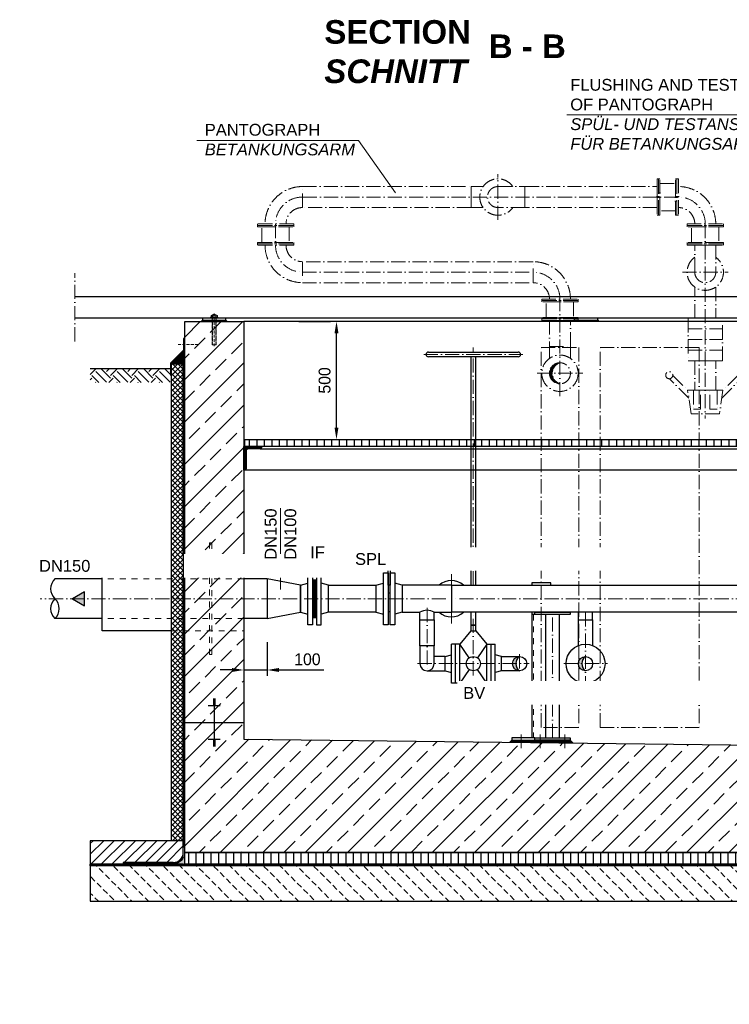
# Model space of a CAD drawing. Header units: millimetres. Extents: x 3814 to 923545, y -36595 to -4911.
# Tile 22 of 54: x 10694 to 13701, y -17491 to -13320. Entities that reach past the tile are written whole.
import ezdxf

# ---------------------------------------------------------------- set-up
doc = ezdxf.new("R2010")
doc.units = ezdxf.units.MM
doc.linetypes.add('ACAD_ISO10W100', pattern=[18, 12, -3, 0, -3])
doc.linetypes.add('JIS_02_1.0', pattern=[2, 1, -1])
for name, color, linetype, lineweight in [('Bemaßung', 7, 'Continuous', 9), ('Beschriftung', 7, 'Continuous', 9), ('P------T2', 7, 'Continuous', 18), ('P-DABDICHTUNG', 7, 'Continuous', 18)]:
    doc.layers.add(name, color=color, linetype=linetype, lineweight=lineweight)
doc.layers.add('P-MU050ENTL', color=7, linetype='Continuous')
doc.layers.add('P-MU150AUSL', color=7, linetype='Continuous')
doc.styles.add('LBB3.5M1000', font='isocp.shx', dxfattribs={"height": 3.5})
doc.dimstyles.new('DIN', dxfattribs={"dimtxt": 2.5, "dimasz": 2.5, "dimexe": 1.25, "dimexo": 0.625, "dimtad": 1, "dimtih": 1, "dimdec": 4, "dimdsep": 46, "dimlunit": 6, "dimtxsty": 'Standard', "dimcen": 2.5, "dimadec": 0, "dimazin": 0, "dimtfac": 1, "dimtdec": 4, "dimtmove": 0, "dimatfit": 3, "dimfxl": 0, "dimtvp": 1, "dimtolj": 1, "dimtzin": 0, "dimarcsym": 0})

# ---------------------------------------------------------------- blocks, each defined once
blk = doc.blocks.new('*D51')
at = {"layer": 'Bemaßung', "color": 0, "lineweight": -2, "transparency": 16777216}
for p, q in [((11643.4, -15957.3), (11643.4, -16099.9)), ((11743.4, -15957.3), (11743.4, -16099.9)), ((11593.4, -16074.9), (11543.4, -16074.9)), ((11643.4, -16074.9), (11743.4, -16074.9)), ((11793.4, -16074.9), (11983.4, -16074.9))]:
    blk.add_line(p, q, dxfattribs=at)
at = {"layer": 'Bemaßung', "color": 0, "transparency": 16777216}
for points in [[(11593.4, -16066.5), (11593.4, -16083.2), (11643.4, -16074.9)], [(11793.4, -16066.5), (11793.4, -16083.2), (11743.4, -16074.9)]]:
    blk.add_solid(points, dxfattribs=at)
at = {"layer": 'DEFPOINTS', "color": 0, "transparency": 16777216}
for p in [(11643.4, -15857.3), (11743.4, -15857.3), (11743.4, -16074.9)]:
    blk.add_point(p, dxfattribs=at)
at = {"layer": 'Bemaßung', "color": 0, "transparency": 16777216, "insert": (11913.4, -16029.9), "char_height": 50, "attachment_point": 5}
blk.add_mtext('\\A1;100', dxfattribs=at)
blk = doc.blocks.new('*D54')
at = {"layer": 'Bemaßung', "color": 0, "lineweight": -2, "transparency": 16777216}
for p, q in [((11876.5, -14598.1), (12011.5, -14598.1)), ((12036.5, -15048.1), (12036.5, -14648.1)), ((11876.5, -15098.1), (12011.5, -15098.1))]:
    blk.add_line(p, q, dxfattribs=at)
at = {"layer": 'Bemaßung', "color": 0, "transparency": 16777216}
for points in [[(12028.2, -14648.1), (12044.9, -14648.1), (12036.5, -14598.1)], [(12028.2, -15048.1), (12044.9, -15048.1), (12036.5, -15098.1)]]:
    blk.add_solid(points, dxfattribs=at)
at = {"layer": 'DEFPOINTS', "color": 0, "transparency": 16777216}
for p in [(12036.5, -14598.1), (12036.5, -14598.1), (12036.5, -15098.1)]:
    blk.add_point(p, dxfattribs=at)
at = {"layer": 'Bemaßung', "color": 0, "transparency": 16777216, "insert": (11986.3, -14848.1), "char_height": 50, "attachment_point": 5, "rotation": 90}
blk.add_mtext('\\A1;500', dxfattribs=at)

msp = doc.modelspace()

# ---------------------------------------------------------------- hatches: boundary and pattern name
at = {"lineweight": 0}
h = msp.add_hatch(dxfattribs=at)
h.set_pattern_fill('ANSI33', color=256, scale=20)
h.set_pattern_definition([(45, (-3674.77, -15723.1), (-89.8026, 89.8026), []), (45, (-3584.97, -15723.1), (-89.8026, 89.8026), [63.5, -31.75])])
h.paths.add_polyline_path([(14793.35512, -15453.105), (14543.35512, -15453.105), (14543.35512, -14598.105), (14793.35512, -14598.105)])
h.paths.add_polyline_path([(11643.35512, -15636.605), (11393.35512, -15636.605), (11393.35512, -14598.105), (11643.35512, -14598.105)])
h.paths.add_polyline_path([(11393.35512, -15636.605), (11643.35512, -15636.605), (11643.35512, -16368.105), (14193.35512, -16398.105), (14193.35512, -16598.105), (14543.35512, -16598.105), (14543.35512, -15453.105), (14793.35512, -15453.105), (14793.35512, -16848.105), (11393.35512, -16848.105)])
at = {"lineweight": 5}
h = msp.add_hatch(dxfattribs=at)
h.set_pattern_fill('ANSI36', color=256, angle=90)
h.set_pattern_definition([(135, (-3609.8405, -14749.605), (-6.1739261, 1.683798), [7.9375, -1.5875, 0, -1.5875])])
h.paths.add_polyline_path([(11393.35512, -14721.605), (11337.35512, -14777.605), (11387.35512, -14777.605), (11393.35512, -14777.605)])
h = msp.add_hatch()
h.set_pattern_fill('EARTH', color=256, scale=10, angle=45)
h.set_pattern_definition([(45, (-10383.92, -14827.24), (7e-15, 89.80256), [63.5, -63.5]), (45, (-10400.755, -14810.405), (7e-15, 89.80256), [63.5, -63.5]), (45, (-10417.59, -14793.57), (7e-15, 89.80256), [63.5, -63.5]), (135, (-10417.59, -14782.34), (-89.80256, 7e-15), [63.5, -63.5]), (135, (-10400.755, -14765.504), (-89.80256, 7e-15), [63.5, -63.5]), (135, (-10383.92, -14748.666), (-89.80256, 7e-15), [63.5, -63.5])])
h.paths.add_polyline_path([(10993.35512, -14856.38065), (10993.35512, -14798.105), (11333.39768, -14798.105), (11333.39768, -14856.38065)])
at = {"linetype": 'ACAD_ISO10W100', "lineweight": 18, "ltscale": 5}
h = msp.add_hatch(dxfattribs=at)
h.set_pattern_fill('ANSI35', color=256)
h.set_pattern_definition([(45, (12961.13, -14817.764), (-4.4901, 4.4901), []), (45, (12965.62, -14817.764), (-4.4901, 4.4901), [7.9375, -1.5875, 0, -1.5875])])
h.paths.add_polyline_path([(12983.35512, -14773.31394, 0.4142135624), (12938.90512, -14817.76394), (12950.80203, -14817.76394, -0.3270173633)])
h.paths.add_polyline_path([(12950.80203, -14817.76394), (12938.90512, -14817.76394, 0.4142135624), (12983.35512, -14862.21394, -0.3270173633)])
h = msp.add_hatch()
h.set_pattern_fill('ANSI31', color=256, scale=10, angle=45)
h.set_pattern_definition([(90, (-89360.28, 23221.673), (-31.75, 5e-15), [])])
h.paths.add_polyline_path([(14367.50512, -15128.105), (14367.50512, -15098.105), (14538.35512, -15098.105), (14538.35512, -15128.105)])
h.paths.add_polyline_path([(14367.50512, -15098.105), (14367.50512, -15128.105), (11648.35512, -15128.105), (11648.35512, -15098.105)])
at = {"lineweight": 9}
h = msp.add_hatch(dxfattribs=at)
h.set_pattern_fill('ANSI31', color=256)
h.set_pattern_definition([(45, (-87760.281, 23221.6727), (-2.24506403, 2.24506403), [])])
edge = h.paths.add_edge_path()
edge.add_line((11643.35512, -15228.105), (11643.35512, -15128.105))
edge.add_line((11643.35512, -15128.105), (11718.35512, -15128.105))
edge.add_line((11718.35512, -15128.105), (11718.35512, -15133.105))
edge.add_arc((11713.35512, -15133.105), 5, 270, 360, ccw=False)
edge.add_line((11713.35512, -15138.105), (11663.35512, -15138.105))
edge.add_arc((11663.35512, -15148.105), 10, 450, 540)
edge.add_line((11653.35512, -15148.105), (11653.35512, -15223.105))
edge.add_arc((11648.35512, -15223.105), 5, 270, 360, ccw=False)
edge.add_line((11648.35512, -15228.105), (11643.35512, -15228.105))
h = msp.add_hatch(color=256)
h.dxf.hatch_style = 1
h.paths.add_polyline_path([(11931.6077, -15636.27103), (11940.97882, -15641.68145), (11940.97882, -15630.86061)])
at = {"lineweight": 5}
h = msp.add_hatch(dxfattribs=at)
h.set_pattern_fill('NET3', color=256, angle=180)
h.set_pattern_definition([(180, (-2524.7686, -15773.105), (-4e-16, -3.175), []), (240, (-2524.7686, -15773.105), (2.74963066, -1.5875), []), (300, (-2524.7686, -15773.105), (2.74963066, 1.5875), [])])
h.paths.add_polyline_path([(11951.35512, -15852.105), (11951.35512, -15694.105), (11935.35512, -15694.105), (11935.35512, -15852.105)])
h = msp.add_hatch(color=256)
h.dxf.hatch_style = 1
h.paths.add_polyline_path([(10917.90672, -15773.105), (10968.94469, -15802.57178), (10968.94469, -15743.63822)])
h = msp.add_hatch(color=256)
h.dxf.hatch_style = 1
h.paths.add_polyline_path([(12812.35512, -16017.955, 0.4142135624), (12782.20512, -16048.105), (12796.32817, -16048.105, -0.2492718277)])
h.paths.add_polyline_path([(12796.32817, -16048.105), (12782.20512, -16048.105, 0.4142135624), (12812.35512, -16078.255, -0.2492718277)])
h = msp.add_hatch(color=256)
h.dxf.hatch_style = 1
h.paths.add_polyline_path([(13091.85512, -16017.955, 0.4142135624), (13061.70512, -16048.105), (13075.82817, -16048.105, -0.2492718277)])
h.paths.add_polyline_path([(13075.82817, -16048.105), (13061.70512, -16048.105, 0.4142135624), (13091.85512, -16078.255, -0.2492718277)])
h = msp.add_hatch(dxfattribs=at)
h.set_pattern_fill('NET3', color=256)
h.set_pattern_definition([(0, (12953.1156, -16378.572), (0, 3.175), []), (60, (12953.1156, -16378.572), (-2.74963, 1.5875), []), (120, (12953.1156, -16378.572), (-2.74963, -1.5875), [])])
h.paths.add_polyline_path([(12899.60512, -16372.6197), (12779.65512, -16372.6197), (12770.90453, -16381.37028), (12899.60512, -16382.88441)])
h.paths.add_polyline_path([(13004.60512, -16372.6197), (12899.60512, -16372.6197), (12899.60512, -16382.88441), (13004.60512, -16384.1197)])
h.paths.add_polyline_path([(13027.10512, -16372.6197), (13004.60512, -16372.6197), (13004.60512, -16384.1197), (13039.00988, -16384.52446)])
h = msp.add_hatch()
h.set_pattern_fill('ANSI31', color=256, scale=10)
h.set_pattern_definition([(45, (14996.355, -16848.105), (-22.45064, 22.45064), [])])
edge = h.paths.add_edge_path()
edge.add_line((11132.97999, -16890.46097), (11132.97999, -16898.105))
edge.add_line((11132.97999, -16898.105), (10993.35512, -16898.105))
edge.add_line((10993.35512, -16898.105), (10993.35512, -16798.105))
edge.add_line((10993.35512, -16798.105), (11387.35512, -16798.105))
edge.add_line((11387.35512, -16798.105), (11387.35512, -16848.105))
edge.add_arc((11344.99914, -16848.105), 42.35598, 270, 360, ccw=False)
edge.add_line((11344.99914, -16890.46097), (11132.97999, -16890.46097))
at = {"lineweight": 0}
h = msp.add_hatch(dxfattribs=at)
h.set_pattern_fill('AR-CONC', color=256, scale=0.48356)
h.set_pattern_definition([(50, (14875.5273, -16873.105), (3.4683817, -0.303444), [0.36267, -3.989368]), (355, (14875.5273, -16873.105), (-0.6709456, 3.6372986), [0.290136, -3.1914945]), (100.45144, (14875.8163, -16873.1303), (2.797436, 3.3338545), [0.308222, -3.3904412]), (46.1842, (14875.5273, -16872.138), (5.16075, -0.8003847), [0.544005, -5.984052]), (96.63564, (14875.9574, -16872.2046), (4.519649, 4.710446), [0.462333, -5.085665]), (351.18416, (14875.5273, -16872.138), (4.519649, 4.710446), [0.435204, -4.787242]), (21, (14876.0109, -16872.3797), (2.8864024, -1.946903), [0.36267, -3.989368]), (326, (14876.011, -16872.3797), (1.176575, 3.506534), [0.290136, -3.1914945]), (71.45144, (14876.2514, -16872.542), (4.0629775, 1.559631), [0.308222, -3.3904412]), (37.5, (14875.5273, -16873.105), (0.05880017, 1.6097408), [0, -3.1528098, 0, -3.2398505, 0, -3.2035835]), (7.5, (14875.5273, -16873.105), (1.2720985, 1.9072164), [0, -1.8471984, 0, -3.0802758, 0, -1.2209884]), (327.5, (14874.449, -16873.105), (2.5813506, -0.1090663), [0, -1.2088994, 0, -3.7717663, 0, -5.0048437]), (317.5, (14873.9654, -16873.105), (2.8200537, 0.4840674), [0, -1.5715693, 0, -2.5048397, 0, -3.5541644])])
edge = h.paths.add_edge_path()
edge.add_line((11319.05605, -16898.105), (11344.99914, -16896.46097))
edge.add_arc((11344.99914, -16848.105), 48.35598, 270, 360)
edge.add_line((11393.35512, -16848.105), (11393.35512, -16898.105))
edge.add_line((11393.35512, -16898.105), (11319.05605, -16898.105))
h = msp.add_hatch()
h.set_pattern_fill('ANSI31', color=256, scale=10, angle=45)
h.set_pattern_definition([(90, (13093.355, -16873.105), (-31.75, 5e-15), [])])
h.paths.add_polyline_path([(11393.35512, -16848.105), (14793.35512, -16848.105), (14793.35512, -16898.105), (11393.35512, -16898.105)])
h = msp.add_hatch(dxfattribs=at)
h.set_pattern_fill('BETON_UNBEWEHRT', color=256, scale=200, angle=90, pattern_type=2)
h.set_pattern_definition([(135, (-19542.79, -16818.75), (-35.35534, -35.35534), [25, -12.5])])
h.paths.add_polyline_path([(15193.35512, -16904.105), (10993.35512, -16904.105), (10993.35512, -17054.105), (15193.35512, -17054.105)])
at = {"layer": 'P-DABDICHTUNG'}
h = msp.add_hatch(dxfattribs=at)
h.set_pattern_fill('PLAST', scale=6, angle=90, style=0)
h.set_pattern_definition([(90, (167.2697, -18197.6725), (-1.5, 9e-17), []), (90, (167.0822, -18197.6725), (-1.5, 9e-17), []), (90, (166.8947, -18197.6725), (-1.5, 9e-17), [])])
h.paths.add_polyline_path([(11132.97999, -16898.105), (11132.97999, -16896.46097), (11192.4871, -16896.46097), (11192.4871, -16898.105)])

# ---------------------------------------------------------------- linework, layer by layer
at = {"linetype": 'ACAD_ISO10W100', "lineweight": 18, "ltscale": 5}
for p, q in [((12720.80512, -14168.19114), (12720.80512, -13974.10631)), ((12720.80512, -14026.69872), (12834.80512, -14026.69872)), ((12834.80512, -14026.69872), (12834.80512, -14115.59872)), ((13485.11272, -14071.14872), (11892.35512, -14071.14872)), ((12834.80512, -14115.59872), (12720.80512, -14115.59872)), ((11778.35512, -14185.14872), (11778.35512, -14275.45633)), ((13599.11272, -14185.14872), (13599.11272, -15009.45633)), ((13554.66272, -14389.45633), (13554.66272, -14275.45633)), ((13554.66272, -14275.45633), (13643.56272, -14275.45633)), ((13643.56272, -14275.45633), (13643.56272, -14389.45633)), ((11892.35512, -14389.45633), (12869.35512, -14389.45633)), ((13502.07031, -14389.45633), (13696.15514, -14389.45633)), ((10927.82128, -14683.105), (10927.82128, -14393.105)), ((12983.35512, -14914.80635), (12983.35512, -14503.45633)), ((13526.61272, -14629.45633), (13671.61272, -14629.45633)), ((13526.61272, -14674.45633), (13671.61272, -14674.45633)), ((12616.35512, -14728.105), (12616.35512, -14708.105)), ((13526.61272, -14719.45633), (13671.61272, -14719.45633)), ((12406.35512, -14738.105), (12826.35512, -14738.105)), ((12616.35512, -15715.955), (12616.35512, -14748.105)), ((12886.3127, -14817.76394), (13080.39753, -14817.76394)), ((12523.35512, -15668.42739), (12523.35512, -15715.955)), ((12500.00512, -15773.105), (10780.79906, -15773.105)), ((14149.35512, -15773.105), (12533.70512, -15773.105)), ((12420.35512, -15811.65497), (12420.35512, -16078.255)), ((12523.35512, -15830.255), (12523.35512, -15877.7826)), ((12616.35512, -16098.255), (12616.35512, -15830.255)), ((12952.10512, -16362.6197), (12952.10512, -15840.255)), ((13091.85512, -15830.255), (13091.85512, -16140.605)), ((12812.35512, -16007.955), (12812.35512, -16088.255)), ((12380.20512, -16048.105), (12852.50512, -16048.105)), ((12999.35512, -16048.105), (13184.35512, -16048.105)), ((12819.65512, -16405.79208), (12819.65512, -16347.6197)), ((12899.60512, -16405.79208), (12899.60512, -16347.6197)), ((13004.60512, -16405.79208), (13004.60512, -16347.6197))]:
    msp.add_line(p, q, dxfattribs=at)
for p, q in [((10927.82128, -14493.105), (14853.35512, -14493.105)), ((10927.82128, -14583.105), (14853.35512, -14583.105)), ((11468.35512, -14593.105), (11463.35512, -14598.105)), ((11468.35512, -14583.105), (11468.35512, -14593.105)), ((11468.35512, -14593.105), (11568.35512, -14593.105)), ((11568.35512, -14593.105), (11568.35512, -14583.105)), ((11568.35512, -14593.105), (11573.35512, -14598.105)), ((14543.35512, -14598.105), (11643.35512, -14598.105)), ((13043.35512, -14593.105), (13038.35512, -14598.105)), ((13043.35512, -14583.105), (13043.35512, -14593.105)), ((13043.35512, -14593.105), (13143.35512, -14593.105)), ((13143.35512, -14593.105), (13143.35512, -14583.105)), ((13143.35512, -14593.105), (13148.35512, -14598.105)), ((11337.35512, -14777.605), (11393.35512, -14721.605)), ((10993.35512, -14798.105), (11333.39768, -14798.105)), ((11393.35512, -14777.605), (11347.35512, -14777.605)), ((11387.35512, -16848.105), (11387.35512, -14777.605)), ((11387.35512, -14777.605), (11393.35512, -14777.605)), ((11387.35512, -14777.605), (11393.35512, -14777.605)), ((11713.35512, -15138.105), (14473.35512, -15138.105)), ((14470.15371, -15228.105), (11648.35512, -15228.105)), ((11043.35512, -15688.955), (10843.35512, -15688.955)), ((11743.35512, -15688.955), (11643.35512, -15688.955)), ((12390.20512, -15862.105), (12390.20512, -15830.255)), ((12450.50512, -15862.105), (12450.50512, -15830.255)), ((12864.65512, -15830.255), (12864.65512, -16362.6197)), ((12877.10512, -15840.255), (12864.65512, -15840.255)), ((12922.10512, -15840.255), (12922.10512, -16362.6197)), ((12982.10512, -16362.6197), (12982.10512, -15840.255)), ((13061.70512, -15862.105), (13061.70512, -15830.255)), ((13122.00512, -15862.105), (13122.00512, -15830.255)), ((11043.35512, -15857.255), (10843.35512, -15857.255)), ((11743.35512, -15857.255), (11643.35512, -15857.255)), ((12390.20512, -15972.105), (12390.20512, -16048.105)), ((12450.50512, -16048.105), (12450.50512, -15972.105)), ((12599.21689, -16023.29968), (12559.35512, -15965.605)), ((12673.35512, -15965.605), (12633.49334, -16023.29968)), ((12496.35512, -16017.955), (12450.50512, -16017.955)), ((12420.35512, -16078.255), (12496.35512, -16078.255)), ((12599.21689, -16072.91032), (12559.35512, -16130.605)), ((12673.35512, -16130.605), (12633.49334, -16072.91032)), ((11543.35512, -16226.61096), (11493.35512, -16226.61096)), ((11523.35512, -16198.45172), (11513.35512, -16198.45172)), ((11523.35512, -16201.97162), (11513.35512, -16201.97162)), ((11523.35512, -16205.49153), (11513.35512, -16205.49153)), ((11523.35512, -16209.01143), (11513.35512, -16209.01143)), ((11523.35512, -16212.53134), (11513.35512, -16212.53134)), ((11523.35512, -16216.05124), (11513.35512, -16216.05124)), ((11523.35512, -16219.57115), (11513.35512, -16219.57115)), ((11523.35512, -16223.09105), (11513.35512, -16223.09105)), ((11518.35512, -16198.105), (11518.35512, -16298.105)), ((11393.35512, -16298.105), (11643.35512, -16298.105)), ((11518.35512, -16298.105), (11518.35512, -16398.105)), ((11543.35512, -16369.59904), (11493.35512, -16369.59904)), ((11523.35512, -16373.11894), (11513.35512, -16373.11894)), ((11523.35512, -16376.63885), (11513.35512, -16376.63885)), ((11523.35512, -16380.15875), (11513.35512, -16380.15875)), ((11523.35512, -16383.67866), (11513.35512, -16383.67866)), ((11523.35512, -16387.19856), (11513.35512, -16387.19856)), ((11523.35512, -16390.71847), (11513.35512, -16390.71847)), ((11523.35512, -16394.23837), (11513.35512, -16394.23837)), ((12779.65512, -16372.6197), (12770.90453, -16381.37028)), ((12877.10512, -16362.6197), (12779.65512, -16362.6197)), ((12779.65512, -16362.6197), (12779.65512, -16372.6197)), ((12779.65512, -16372.6197), (12877.10512, -16372.6197)), ((13027.10512, -16372.6197), (13039.00988, -16384.52446)), ((11523.35512, -16397.75828), (11513.35512, -16397.75828)), ((11387.35512, -16798.105), (10993.35512, -16798.105)), ((10993.35512, -16798.105), (10993.35512, -16898.105)), ((11387.35512, -16848.105), (11387.35512, -16798.105)), ((11132.97999, -16890.46097), (11132.97999, -16898.105)), ((11344.99914, -16890.46097), (11132.97999, -16890.46097)), ((11387.35512, -16898.105), (10993.35512, -16898.105)), ((11387.35512, -16898.105), (10993.35512, -16898.105)), ((10993.35512, -16904.105), (10993.35512, -16898.105)), ((11387.35512, -16898.105), (10993.35512, -16898.105)), ((10993.35512, -16898.105), (11393.35512, -16898.105)), ((11344.99914, -16896.46097), (11132.97999, -16896.46097))]:
    msp.add_line(p, q)
at = {"linetype": 'Continuous', "lineweight": 9}
for p, q in [((11533.35512, -14580.105), (11503.35512, -14580.105)), ((11503.35512, -14583.105), (11503.35512, -14580.105)), ((11504.95512, -14579.105), (11504.95512, -14573.105)), ((11528.29092, -14572.105), (11508.41932, -14572.105)), ((11526.35512, -14569.605), (11510.35512, -14569.605)), ((11510.35512, -14569.605), (11510.35512, -14572.105)), ((11511.58012, -14569.1699), (11511.58012, -14572.105)), ((11511.88332, -14579.105), (11511.88332, -14573.105)), ((11524.82692, -14579.105), (11524.82692, -14573.105)), ((11525.13012, -14569.1699), (11525.13012, -14572.105)), ((11526.35512, -14569.605), (11526.35512, -14572.105)), ((11531.75512, -14579.105), (11531.75512, -14573.105)), ((11533.35512, -14583.105), (11533.35512, -14580.105))]:
    msp.add_line(p, q, dxfattribs=at)
at = {"linetype": 'JIS_02_1.0', "lineweight": 5, "ltscale": 2}
for p, q in [((11509.85512, -14598.105), (11509.85512, -14580.105)), ((11510.35512, -14696.605), (11510.35512, -14569.605)), ((11511.58012, -14697.04006), (11511.58012, -14572.105)), ((11525.13012, -14697.04006), (11525.13012, -14572.105)), ((11526.35512, -14696.605), (11526.35512, -14569.605)), ((11526.85512, -14598.105), (11526.85512, -14580.105)), ((11526.35512, -14696.605), (11510.35512, -14696.605))]:
    msp.add_line(p, q, dxfattribs=at)
at = {"linetype": 'ACAD_ISO10W100', "lineweight": 5}
for p, q in [((11518.35512, -14703.105), (11518.35512, -14565.044)), ((11365.26707, -14695.37576), (11452.77814, -14695.37576))]:
    msp.add_line(p, q, dxfattribs=at)
at = {"linetype": 'JIS_02_1.0', "lineweight": 25, "ltscale": 50}
for p, q in [((11390.35512, -14777.605), (11390.35512, -16851.105)), ((11344.99914, -16893.46097), (11132.97999, -16893.46097)), ((15193.35512, -16901.105), (10993.35512, -16901.105)), ((10993.35512, -16901.105), (15193.35512, -16901.105))]:
    msp.add_line(p, q, dxfattribs=at)
at = {"linetype": 'JIS_02_1.0', "lineweight": 18, "ltscale": 25}
for p, q in [((11337.35512, -15636.605), (11643.35512, -15636.605)), ((11643.35512, -15688.955), (11043.35512, -15688.955)), ((12870.65512, -15840.255), (12870.65512, -16362.6197)), ((11643.35512, -15857.255), (11043.35512, -15857.255)), ((11337.35512, -15909.605), (11643.35512, -15909.605))]:
    msp.add_line(p, q, dxfattribs=at)
at = {"linetype": 'ACAD_ISO10W100', "lineweight": 18, "ltscale": 5}
for points in [[(13394.80512, -13994.10631), (13394.80512, -14148.19114), (13400.80512, -14148.19114), (13400.80512, -13994.10631)], [(13400.80512, -13994.10631), (13400.80512, -14148.19114), (13406.80512, -14148.19114), (13406.80512, -13994.10631)], [(13473.11272, -14013.36691), (13473.11272, -14128.93053), (13406.80512, -14128.93053), (13406.80512, -14013.36691)], [(13479.11272, -13994.10631), (13479.11272, -14148.19114), (13473.11272, -14148.19114), (13473.11272, -13994.10631)], [(13485.11272, -13994.10631), (13485.11272, -14148.19114), (13479.11272, -14148.19114), (13479.11272, -13994.10631)], [(11892.35512, -14026.69872), (12606.80512, -14026.69872), (12606.80512, -14115.59872), (11892.35512, -14115.59872)], [(13394.80512, -14115.59872), (12834.80512, -14115.59872), (12834.80512, -14026.69872), (13394.80512, -14026.69872)], [(11855.39753, -14185.14872), (11701.3127, -14185.14872), (11701.3127, -14191.14872), (11855.39753, -14191.14872)], [(11855.39753, -14191.14872), (11701.3127, -14191.14872), (11701.3127, -14197.14872), (11855.39753, -14197.14872)], [(11836.13693, -14263.45633), (11720.5733, -14263.45633), (11720.5733, -14197.14872), (11836.13693, -14197.14872)], [(13522.07031, -14185.14872), (13676.15514, -14185.14872), (13676.15514, -14191.14872), (13522.07031, -14191.14872)], [(13522.07031, -14191.14872), (13676.15514, -14191.14872), (13676.15514, -14197.14872), (13522.07031, -14197.14872)], [(13541.33091, -14197.14872), (13656.89454, -14197.14872), (13656.89454, -14263.45633), (13541.33091, -14263.45633)], [(11855.39753, -14269.45633), (11701.3127, -14269.45633), (11701.3127, -14263.45633), (11855.39753, -14263.45633)], [(13522.07031, -14269.45633), (13676.15514, -14269.45633), (13676.15514, -14263.45633), (13522.07031, -14263.45633)], [(11855.39753, -14275.45633), (11701.3127, -14275.45633), (11701.3127, -14269.45633), (11855.39753, -14269.45633)], [(13522.07031, -14275.45633), (13676.15514, -14275.45633), (13676.15514, -14269.45633), (13522.07031, -14269.45633)], [(11892.35512, -14433.90633), (12869.35512, -14433.90633), (12869.35512, -14345.00633), (11892.35512, -14345.00633)], [(12906.3127, -14503.45633), (13060.39753, -14503.45633), (13060.39753, -14509.45633), (12906.3127, -14509.45633)], [(12906.3127, -14509.45633), (13060.39753, -14509.45633), (13060.39753, -14515.45633), (12906.3127, -14515.45633)], [(12925.5733, -14515.45633), (13041.13693, -14515.45633), (13041.13693, -14581.76394), (12925.5733, -14581.76394)], [(12906.3127, -14587.76394), (13060.39753, -14587.76394), (13060.39753, -14581.76394), (12906.3127, -14581.76394)], [(12906.3127, -14593.76394), (13060.39753, -14593.76394), (13060.39753, -14587.76394), (12906.3127, -14587.76394)], [(12938.90512, -14703.76394), (13027.80512, -14703.76394), (13027.80512, -14593.76394), (12938.90512, -14593.76394)], [(13671.61272, -14764.45633), (13671.61272, -14584.45633), (13526.61272, -14584.45633), (13526.61272, -14764.45633)], [(12903.35512, -14708.105), (13063.35512, -14708.105), (13063.35512, -16318.105), (12903.35512, -16318.105)], [(13153.35512, -14708.105), (13573.35512, -14708.105), (13573.35512, -16318.105), (13153.35512, -16318.105)], [(13643.56272, -14889.45633), (13643.56272, -14764.45633), (13554.66272, -14764.45633), (13554.66272, -14889.45633)], [(13659.11272, -14989.45633), (13539.11272, -14989.45633), (13524.11272, -14889.45633), (13674.11272, -14889.45633)], [(13579.11272, -14969.45633), (13579.11272, -14889.45633), (13549.11272, -14889.45633), (13549.11272, -14969.45633)], [(13619.11272, -14969.45633), (13619.11272, -14889.45633), (13649.11272, -14889.45633), (13649.11272, -14969.45633)]]:
    msp.add_lwpolyline(points, close=True, dxfattribs=at)
for points in [[(12657.87872, -14115.59872), (12606.80512, -14115.59872), (12606.80512, -14026.69872), (12657.87872, -14026.69872)], [(13643.56272, -14452.38273), (13643.56272, -14584.45633), (13554.66272, -14584.45633), (13554.66272, -14452.38273)], [(12938.90512, -14754.83754), (12938.90512, -14703.76394), (13027.80512, -14703.76394), (13027.80512, -14754.83754)], [(13529.10407, -14922.73194), (13447.1656, -14840.79348)], [(13461.30774, -14826.65135), (13524.11272, -14889.45633)], [(13669.12138, -14922.73194), (13751.05984, -14840.79348)], [(13736.91771, -14826.65135), (13674.11272, -14889.45633)]]:
    msp.add_lwpolyline(points, dxfattribs=at)
for points in [[(11393.35512, -15909.605), (11393.35512, -14598.105), (11643.35512, -14598.105), (11643.35512, -16368.105), (14193.35512, -16398.105), (14193.35512, -16598.105), (14543.35512, -16598.105), (14543.35512, -16398.105), (14543.35512, -14598.105), (14793.35512, -14598.105), (14793.35512, -15603.105)], [(14367.50512, -15128.105), (11648.35512, -15128.105), (11648.35512, -15098.105), (14367.50512, -15098.105)], [(14793.35512, -15603.105), (14793.35512, -16848.105), (13943.35512, -16848.105), (13943.35512, -16848.105), (11393.35512, -16848.105), (11393.35512, -15909.605)], [(11917.60736, -15636.27103), (11903.94458, -15636.27103), (11903.94458, -15680.81752), (11915.35512, -15680.81752)], [(11937.85512, -15636.27103), (11984.60527, -15636.27103), (11984.60527, -15680.81752), (11971.35512, -15680.81752)], [(12944.65512, -15715.955), (12944.65512, -15705.955), (12864.65512, -15705.955), (12864.65512, -15715.955)], [(13061.70512, -15971.31159), (13061.70512, -15862.105), (13122.00512, -15862.105), (13122.00512, -15971.31159)]]:
    msp.add_lwpolyline(points)
for points in [[(11335.39768, -14825.48824), (11335.39768, -14775.48824), (11390.51016, -14720.37576), (11390.51016, -14670.37576), (11388.51016, -14670.37576), (11388.51016, -14719.54733), (11333.39768, -14774.65981), (11333.39768, -14825.48824)], [(11958.10288, -15645.26203), (11958.10288, -15627.28003), (11917.60736, -15627.28003), (11917.60736, -15645.26203)], [(11931.6077, -15636.27103), (11940.97882, -15641.68145), (11940.97882, -15630.86061)], [(11883.35512, -15715.955), (11743.35512, -15688.955), (11743.35512, -15857.255), (11883.35512, -15830.255)], [(10917.90672, -15773.105), (10968.94469, -15802.57178), (10968.94469, -15743.63822)], [(12877.10512, -15830.255), (13027.10512, -15830.255), (13027.10512, -15840.255), (12877.10512, -15840.255)], [(12390.20512, -15862.105), (12450.50512, -15862.105), (12450.50512, -15972.105), (12390.20512, -15972.105)], [(12877.10512, -16362.6197), (13027.10512, -16362.6197), (13027.10512, -16372.6197), (12877.10512, -16372.6197)], [(11393.35512, -16848.105), (14793.35512, -16848.105), (14793.35512, -16898.105), (11393.35512, -16898.105)], [(15193.35512, -16904.105), (10993.35512, -16904.105), (10993.35512, -17054.105), (15193.35512, -17054.105)]]:
    msp.add_lwpolyline(points, close=True)
msp.add_lwpolyline([(11643.35512, -15228.105), (11643.35512, -15128.105), (11718.35512, -15128.105), (11718.35512, -15133.105, -0.4142135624), (11713.35512, -15138.105), (11663.35512, -15138.105, 0.4142135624), (11653.35512, -15148.105), (11653.35512, -15223.105, -0.4142135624), (11648.35512, -15228.105)], format="xyb", close=True)
at = {"linetype": 'JIS_02_1.0', "lineweight": 18, "ltscale": 25}
msp.add_lwpolyline([(11508.35512, -16009.605), (11498.35512, -16009.605), (11498.35512, -15536.605), (11508.35512, -15536.605)], close=True, dxfattribs=at)
at = {"linetype": 'ACAD_ISO10W100', "lineweight": 18, "ltscale": 5}
for centre, radius in [((12983.35512, -14817.76394), 77.04242), ((12983.35512, -14817.76394), 44.45), ((13446.33098, -14825.81672), 15)]:
    msp.add_circle(centre, radius, dxfattribs=at)
for centre, radius in [((13091.85512, -16048.105), 82.5), ((12616.35512, -16048.105), 30.15)]:
    msp.add_circle(centre, radius)
for centre, radius, start, end in [((12720.80512, -14071.14872), 77.04242, 35.23665105, 324.76334895), ((11892.35512, -14185.14872), 158.45, 90, 180), ((12720.80512, -14071.14872), 44.45, 90, 270), ((13485.11272, -14185.14872), 158.45, 0, 90), ((11892.35512, -14185.14872), 114, 90, 180), ((13485.11272, -14185.14872), 114, 0, 90), ((11892.35512, -14185.14872), 69.55, 90, 180), ((13485.11272, -14185.14872), 69.55, 0, 90), ((11892.35512, -14275.45633), 158.45, 180, 270), ((11892.35512, -14275.45633), 114, 180, 270), ((11892.35512, -14275.45633), 69.55, 180, 270), ((12869.35512, -14503.45633), 158.45, 0, 90), ((13599.11272, -14389.45633), 77.04242, 125.23665105, 54.76334895), ((12869.35512, -14503.45633), 114, 0, 90), ((13599.11272, -14389.45633), 44.45, 180, 0), ((12869.35512, -14503.45633), 69.55, 0, 90), ((12997.42597, -14817.76394), 46.62394, 107.56542608, 252.43457392)]:
    msp.add_arc(centre, radius, start, end, dxfattribs=at)
at = {"linetype": 'Continuous', "lineweight": 9}
for centre, radius, start, end in [((11508.41922, -14578.60499), 6.49999, 57.79575833, 122.20424167), ((11508.41922, -14573.605), 6.49999, 237.79575833, 302.20424167), ((11518.35512, -14590.18833), 22.08333, 68.76068889, 111.23931111), ((11518.35512, -14593.54709), 21.4421, 72.43264167, 107.56735833), ((11518.35512, -14558.6629), 21.4421, 252.43264167, 287.56735833), ((11528.29102, -14578.60499), 6.49999, 57.79575833, 122.20424167), ((11528.29102, -14573.605), 6.49999, 237.79575833, 302.20424167)]:
    msp.add_arc(centre, radius, start, end, dxfattribs=at)
at = {"linetype": 'JIS_02_1.0', "lineweight": 5, "ltscale": 2}
msp.add_arc((11518.35512, -14676.02166), 22.08333, 248.76068889, 291.23931111, dxfattribs=at)
for centre, radius, start, end in [((10882.05179, -15731.03), 57.16414, 132.6049657, 227.3950343), ((10882.05179, -15815.18), 57.16414, 132.6049657, 227.3950343), ((10804.65844, -15815.18), 57.16414, 312.6049657, 47.3950343), ((12420.35512, -16048.105), 30.15, 180, 0), ((11344.99914, -16848.105), 42.35598, 270, 0)]:
    msp.add_arc(centre, radius, start, end)
at = {"linetype": 'JIS_02_1.0', "lineweight": 25, "ltscale": 50}
msp.add_arc((11344.99914, -16848.105), 45.35598, 270, 0, dxfattribs=at)
at = {"layer": 'P------T2', "color": 7}
for p, q in [((13013.1637, -13722.75068), (14044.60712, -13722.75068)), ((11444.5629, -13831.42671), (12129.22279, -13831.42671)), ((12129.22279, -13831.42671), (12286.04316, -14052.92534))]:
    msp.add_line(p, q, dxfattribs=at)
at = {"layer": 'P-DABDICHTUNG', "color": 7}
for p, q in [((11192.4871, -16896.46097), (11192.4871, -16898.105)), ((11344.99914, -16896.46097), (11319.05605, -16898.105))]:
    msp.add_line(p, q, dxfattribs=at)
msp.add_lwpolyline([(11393.35512, -16823.92701), (11393.35512, -16848.105, -0.4142135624), (11344.99914, -16896.46097)], format="xyb", dxfattribs=at)
at = {"layer": 'P-MU050ENTL', "linetype": 'Continuous', "ltscale": 10}
for p, q in [((12426.35512, -14728.105), (12806.35512, -14728.105)), ((12806.35512, -14748.105), (12426.35512, -14748.105)), ((11883.35512, -15715.955), (11915.35512, -15707.605)), ((11883.35512, -15715.955), (11883.35512, -15830.255)), ((12003.35512, -15715.955), (11971.35512, -15707.605)), ((12203.35512, -15715.955), (12235.35512, -15707.605)), ((12315.35512, -15715.955), (12283.35512, -15707.605)), ((11883.35512, -15830.255), (11915.35512, -15838.605)), ((12003.35512, -15830.255), (11971.35512, -15838.605)), ((12203.35512, -15830.255), (12235.35512, -15838.605)), ((12315.35512, -15830.255), (12283.35512, -15838.605)), ((12605.35512, -15909.605), (12559.35512, -15965.605)), ((12627.35512, -15909.605), (12673.35512, -15965.605)), ((12523.35512, -16130.605), (12523.35512, -15965.605)), ((12559.35512, -15965.605), (12523.35512, -15965.605)), ((12541.35512, -16130.605), (12541.35512, -15965.605)), ((12559.35512, -16130.605), (12559.35512, -15965.605)), ((12673.35512, -16130.605), (12673.35512, -15965.605)), ((12673.35512, -15965.605), (12709.35512, -15965.605)), ((12691.35512, -16130.605), (12691.35512, -15965.605)), ((12709.35512, -16130.605), (12709.35512, -15965.605)), ((12496.35512, -16017.955), (12523.35512, -16010.7203)), ((12496.35512, -16078.255), (12496.35512, -16017.955)), ((12736.35512, -16017.955), (12709.35512, -16010.7203)), ((12736.35512, -16078.255), (12736.35512, -16017.955)), ((12736.35512, -16017.955), (12812.35512, -16017.955)), ((12496.35512, -16078.255), (12523.35512, -16085.4897)), ((12736.35512, -16078.255), (12709.35512, -16085.4897)), ((12812.35512, -16078.255), (12736.35512, -16078.255)), ((12559.35512, -16130.605), (12523.35512, -16130.605)), ((12673.35512, -16130.605), (12709.35512, -16130.605))]:
    msp.add_line(p, q, dxfattribs=at)
for points in [[(12626.35512, -15715.955), (12626.35512, -14748.105), (12606.35512, -14748.105), (12606.35512, -15715.955)], [(12256.85512, -15719.605), (12255.35512, -15719.605), (12255.35512, -15826.605), (12263.35512, -15826.605), (12263.35512, -15719.605), (12261.85512, -15719.605)], [(12261.85512, -15714.88213), (12261.85512, -15749.73024), (12256.85512, -15749.73024), (12256.85512, -15714.88213)], [(12450.50512, -15830.255), (12525.35512, -15830.255), (12525.35512, -15715.955), (12315.35512, -15715.955), (12315.35512, -15830.255), (12390.20512, -15830.255)], [(12606.35512, -15830.255), (12606.35512, -15885.605), (12626.35512, -15885.605), (12626.35512, -15830.255)]]:
    msp.add_lwpolyline(points, dxfattribs=at)
for points in [[(12263.35512, -15714.88213), (12255.35512, -15714.88213), (12255.35512, -15607.88213), (12263.35512, -15607.88213)], [(11915.35512, -15883.105), (11915.35512, -15663.105), (11935.35512, -15663.105), (11935.35512, -15883.105)], [(11971.35512, -15883.105), (11971.35512, -15663.105), (11951.35512, -15663.105), (11951.35512, -15883.105)], [(12235.35512, -15883.105), (12235.35512, -15663.105), (12255.35512, -15663.105), (12255.35512, -15883.105)], [(12263.35512, -15883.105), (12263.35512, -15663.105), (12283.35512, -15663.105), (12283.35512, -15883.105)], [(11951.35512, -15852.105), (11951.35512, -15694.105), (11935.35512, -15694.105), (11935.35512, -15852.105)], [(12003.35512, -15715.955), (12203.35512, -15715.955), (12203.35512, -15830.255), (12003.35512, -15830.255)], [(12525.35512, -15715.955), (13839.35512, -15715.955), (13839.35512, -15830.255), (12525.35512, -15830.255)], [(12605.35512, -15909.605), (12627.35512, -15909.605), (12627.35512, -15885.605), (12605.35512, -15885.605)]]:
    msp.add_lwpolyline(points, close=True, dxfattribs=at)
for centre in [(12812.35512, -16048.105), (13091.85512, -16048.105)]:
    msp.add_circle(centre, 30.15, dxfattribs=at)
for centre, radius, start, end in [((12426.35512, -14738.105), 10, 90, 270), ((12806.35512, -14738.105), 10, 270, 90), ((12523.35512, -15773.105), 77.04242, 47.88490368, 132.11509632), ((12420.35512, -15878.80497), 57.15, 58.15932211, 121.84067789), ((12523.35512, -15773.105), 77.04242, 227.88490368, 312.11509632), ((12832.70083, -16048.105), 36.37266, 124.01212107, 235.98787893), ((13112.20083, -16048.105), 36.37266, 124.01212107, 235.98787893)]:
    msp.add_arc(centre, radius, start, end, dxfattribs=at)
at = {"layer": 'P-MU150AUSL', "linetype": 'Continuous', "ltscale": 10}
for p, q in [((11337.35512, -15636.605), (11043.35512, -15636.605)), ((11043.35512, -15909.605), (11043.35512, -15636.605)), ((11337.35512, -15909.605), (11043.35512, -15909.605))]:
    msp.add_line(p, q, dxfattribs=at)

# ---------------------------------------------------------------- texts
at = {"layer": 'Beschriftung', "char_height": 100, "attachment_point": 1, "style": 'LBB3.5M1000'}
for s, width, insert in [('{\\fArial|b1|i0|c0|p34;SECTION\\P\\fArial|b1|i1|c0|p34;SCHNITT}', 646.1313798, (11985.13131, -13321.49177)), ('{\\fArial|b1|i0|c0|p34;B - B}', 355.0131253, (12682.15551, -13382.43805))]:
    msp.add_mtext_dynamic_manual_height_columns(s, width=width, gutter_width=17.5, heights=[0], dxfattribs=dict(at, insert=insert))
at = {"layer": 'Beschriftung', "char_height": 50, "attachment_point": 1, "style": 'LBB3.5M1000'}
for s, insert, width in [('{\\fArial|b0|i0|c0|p34;FLUSHING AND TEST POINT\\POF PANTOGRAPH\\P\\fArial|b0|i1|c0|p34;SPÜL- UND TESTANSCHLUSS\\PFÜR BETANKUNGSARM}', (13027.14404, -13570.61039), 1019.5004646), ('{\\fArial|b0|i0|c0|p34;PANTOGRAPH\\P\\fArial|b0|i1|c0|p34;BETANKUNGSARM\\fArial|b0|i0|c0|p34; }', (11478.56766, -13761.13691), 1235.8101064), ('\\pi273.99;{\\fArial|b0|i0|c0|p34;REFUELING STREET\\P\\pi214.2;\\fArial|b0|i1|c0|p34;BETANKUNGSSTRASSE\\H1.0213x; }', (7938.29151, -17273.80061), 1235.8101064)]:
    msp.add_mtext(s, dxfattribs=dict(at, insert=insert, width=width))

# ---------------------------------------------------------------- dimensions: what is measured, and where the dimension line sits
at = {"layer": 'Bemaßung', "color": 0}
dim = msp.add_linear_dim(base=(12036.52636, -14598.105), p1=(12036.52636, -15098.105), p2=(12036.52636, -14598.105), angle=90, dimstyle='DIN', override={"dimscale": 20, "dimexo": 8, "dimgap": 0, "dimsah": 1, "dimtmove": 2}, dxfattribs=at)
dim.commit()
dim.dimension.update_dxf_attribs({"geometry": '*D54', "text_midpoint": (11986.34532, -14848.105), "dimtype": 160})
dim = msp.add_linear_dim(base=(11743.35512, -16074.85051), p1=(11643.35512, -15857.255), p2=(11743.35512, -15857.255), angle=180, dimstyle='DIN', override={"dimscale": 20, "dimexo": 5, "dimgap": 1, "dimsah": 1}, dxfattribs=at)
dim.commit()
dim.dimension.update_dxf_attribs({"geometry": '*D51', "text_midpoint": (11913.35512, -16029.85051)})

# ---------------------------------------------------------------- next in the draw order: texts
at = {"layer": 'Beschriftung', "char_height": 50, "attachment_point": 1, "style": 'LBB3.5M1000', "bg_fill": 2}
for s, insert, width in [('{\\fArial|b0|i0|c0|p34;IF}', (11925.2725, -15551.26462), 66.1319317), ('{\\fArial|b0|i0|c0|p34;SPL}', (12115.25092, -15579.76933), 1235.8101064), ('{\\fArial|b0|i0|c0|p34;BV}', (12573.42715, -16147.14583), 1235.8101064)]:
    msp.add_mtext(s, dxfattribs=dict(at, insert=insert, width=width))

# ---------------------------------------------------------------- next in the draw order: texts
at = {"layer": 'Beschriftung', "insert": (11732.56261, -15607.94728), "char_height": 50, "width": 275.8290734, "attachment_point": 1, "rotation": 90, "style": 'LBB3.5M1000', "bg_fill": 2}
msp.add_mtext('{\\fArial|b0|i0|c0|p34;DN150\\PDN100}', dxfattribs=at)

# ---------------------------------------------------------------- next in the draw order: linework, layer by layer
at = {"layer": 'P------T2', "color": 7}
msp.add_line((11799.09367, -15733.3029), (11799.09367, -15389.93726), dxfattribs=at)

# ---------------------------------------------------------------- next in the draw order: texts
at = {"layer": 'Beschriftung', "insert": (10776.1683, -15608.73147), "char_height": 50, "width": 1235.8101064, "attachment_point": 1, "style": 'LBB3.5M1000', "bg_fill": 2}
msp.add_mtext('{\\fArial|b0|i0|c0|p34;DN150}', dxfattribs=at)

# ---------------------------------------------------------------- next in the draw order: hatches: boundary and pattern name
at = {"lineweight": 5}
h = msp.add_hatch(dxfattribs=at)
h.set_pattern_fill('ANSI37', color=256, scale=5)
h.set_pattern_definition([(45, (-1881.84, -15787.855), (-11.22532, 11.22532), []), (135, (-1881.84, -15787.855), (-11.22532, -11.22532), [])])
h.paths.add_polyline_path([(11337.35512, -14777.605), (11387.35512, -14777.605), (11387.35512, -16798.105), (11337.35512, -16798.105)])

# ---------------------------------------------------------------- next in the draw order: linework, layer by layer
msp.add_lwpolyline([(11337.35512, -14777.605), (11387.35512, -14777.605), (11387.35512, -16798.105), (11337.35512, -16798.105)], close=True)

doc.saveas('drawing.dxf')
